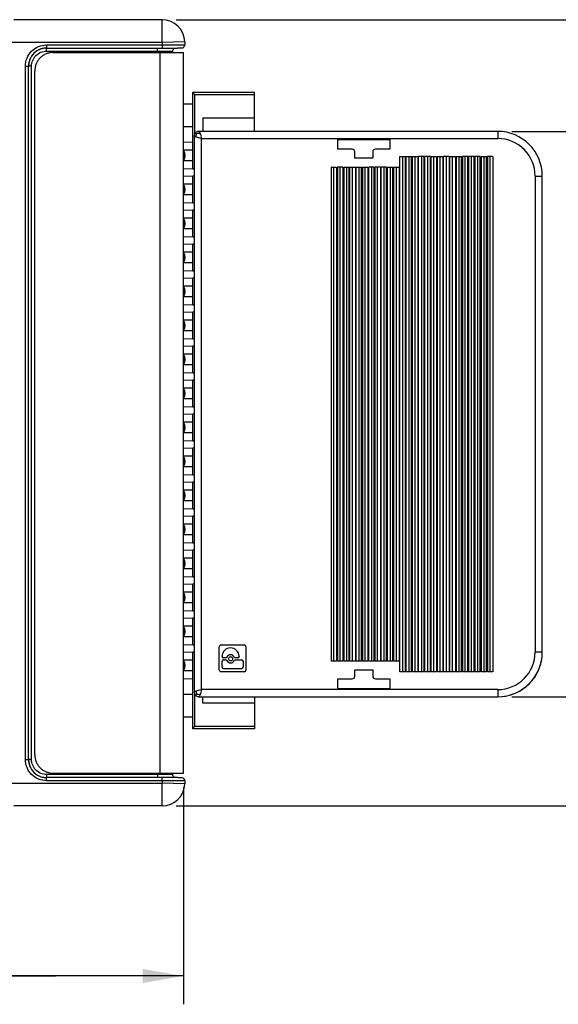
# Model space of a CAD drawing. Header units: inches. Extents: x 0 to 22, y 0 to 17.
# Tile 19 of 28: x 10.2 to 12.5, y 9 to 13.4. Entities that reach past the tile are written whole.
import ezdxf

# ---------------------------------------------------------------- set-up
doc = ezdxf.new("R2010")
doc.units = ezdxf.units.IN
doc.header["$LTSCALE"] = 1.21
doc.header["$MEASUREMENT"] = 0
doc.layers.get('0').update_dxf_attribs({"linetype": 'CONTINUOUS'})
doc.layers.add('02___PRT_ALL_AXES', color=7, linetype='CONTINUOUS')
doc.layers.add('DIMENSIONS', color=7, linetype='CONTINUOUS')
doc.styles.get("Standard").update_dxf_attribs({"font": 'txt', "width": 0.8})
doc.dimstyles.new('DIMSTYLE_1', dxfattribs={"dimtxt": 0.125, "dimasz": 0.18, "dimexe": 0.125, "dimexo": 0.0625, "dimgap": 0.0625, "dimtad": 0, "dimtih": 1, "dimtoh": 1, "dimdec": 1, "dimzin": 4, "dimdsep": 46, "dimtxsty": 'STANDARD', "dimblk": '_FILLED', "dimblk1": '_FILLED', "dimblk2": '_FILLED', "dimcen": 0.09, "dimadec": 0, "dimazin": 0, "dimtp": 0.001, "dimtm": 0.001, "dimtfac": 1, "dimtdec": 1, "dimtofl": 0, "dimtmove": 0, "dimatfit": 3, "dimldrblk": '_FILLED', "dimfxl": 1, "dimtolj": 1, "dimtzin": 4, "dimarcsym": 0})

# ---------------------------------------------------------------- blocks, each defined once
blk = doc.blocks.new('_FILLED')
at = {"color": 0, "linetype": 'BYBLOCK'}
blk.add_solid([(0, 0), (-1, 0.174), (-1, -0.174)], dxfattribs=at)
blk = doc.blocks.new('*D0')
at = {"layer": 'DIMENSIONS', "color": 2, "linetype": 'CONTINUOUS'}
for p, q in [((10.8815, 9.9727), (10.8815, 9.0152)), ((9.7537, 9.9018), (9.7537, 9.0152)), ((10.3176, 9.1402), (9.3373, 9.1402)), ((9.7537, 9.1402), (10.3176, 9.1402)), ((10.8815, 9.1402), (10.3176, 9.1402))]:
    blk.add_line(p, q, dxfattribs=at)
at = {"layer": 'DIMENSIONS', "color": 2, "linetype": 'CONTINUOUS', "xscale": 0.18, "yscale": 0.18, "zscale": 0.18, "rotation": 180}
blk.add_blockref('_FILLED', (9.7537, 9.1402), dxfattribs=at)
at = {"layer": 'DIMENSIONS', "color": 2, "linetype": 'CONTINUOUS', "xscale": 0.18, "yscale": 0.18, "zscale": 0.18}
blk.add_blockref('_FILLED', (10.8815, 9.1402), dxfattribs=at)
at = {"layer": 'DIMENSIONS', "color": 2, "linetype": 'CONTINUOUS', "insert": (9.2748, 9.2027), "char_height": 0.125, "width": 1.125, "attachment_point": 3, "line_spacing_factor": 0.9}
blk.add_mtext('1.13{\\Ftxt.shx;\\W1.000000;\\H0.125000; }[28.6]', dxfattribs=at)
blk = doc.blocks.new('*D1')
at = {"layer": 'DIMENSIONS', "color": 2, "linetype": 'CONTINUOUS'}
for p, q in [((12.33, 12.8664), (13.5467, 12.8664)), ((13.4217, 12.8664), (13.4217, 11.7443)), ((13.4217, 10.3723), (13.4217, 11.4943)), ((12.33, 10.3723), (13.5467, 10.3723))]:
    blk.add_line(p, q, dxfattribs=at)
at = {"layer": 'DIMENSIONS', "color": 2, "linetype": 'CONTINUOUS', "xscale": 0.18, "yscale": 0.18, "zscale": 0.18}
for p, rotation in [((13.4217, 12.8664), 90), ((13.4217, 10.3723), 270)]:
    blk.add_blockref('_FILLED', p, dxfattribs=dict(at, rotation=rotation))
at = {"layer": 'DIMENSIONS', "color": 2, "linetype": 'CONTINUOUS', "insert": (13.4217, 11.6818), "char_height": 0.125, "width": 1.125, "attachment_point": 2, "line_spacing_factor": 0.9}
blk.add_mtext('2.49{\\Ftxt.shx;\\W1.000000;\\H0.125000; }[63.4]', dxfattribs=at)
blk = doc.blocks.new('*D2')
at = {"layer": 'DIMENSIONS', "color": 2, "linetype": 'CONTINUOUS'}
for p, q in [((10.8498, 13.3592), (14.5744, 13.3592)), ((14.4494, 13.3592), (14.4494, 12.26)), ((14.4494, 9.8902), (14.4494, 12.01)), ((10.8498, 9.8902), (14.5744, 9.8902))]:
    blk.add_line(p, q, dxfattribs=at)
at = {"layer": 'DIMENSIONS', "color": 2, "linetype": 'CONTINUOUS', "xscale": 0.18, "yscale": 0.18, "zscale": 0.18}
for p, rotation in [((14.4494, 13.3592), 90), ((14.4494, 9.8902), 270)]:
    blk.add_blockref('_FILLED', p, dxfattribs=dict(at, rotation=rotation))
at = {"layer": 'DIMENSIONS', "color": 2, "linetype": 'CONTINUOUS', "insert": (14.4494, 12.1975), "char_height": 0.125, "width": 1.125, "attachment_point": 2, "line_spacing_factor": 0.9}
blk.add_mtext('3.47{\\Ftxt.shx;\\W1.000000;\\H0.125000; }[88.1]', dxfattribs=at)

msp = doc.modelspace()

# ---------------------------------------------------------------- linework, layer by layer
at = {"color": 7, "linetype": 'CONTINUOUS'}
for p, q in [((10.7873, 13.3592), (10.1335, 13.3592)), ((10.7873, 13.2592), (10.7873, 13.3592)), ((10.7873, 13.2592), (10.1142, 13.2592)), ((10.8873, 13.2609), (10.7873, 13.2592)), ((10.7873, 13.2592), (10.7875, 13.2478)), ((10.8873, 13.2609), (10.8875, 13.2488)), ((10.2779, 13.2203), (10.7673, 13.2204)), ((10.2782, 13.2478), (10.2782, 13.234)), ((10.2782, 13.2478), (10.7875, 13.2478)), ((10.2782, 13.234), (10.7875, 13.234)), ((10.7673, 13.2142), (10.7673, 13.2204)), ((10.7875, 13.2478), (10.7875, 13.234)), ((10.7875, 13.234), (10.7943, 13.234)), ((10.8348, 13.2142), (10.8348, 13.2212)), ((10.842, 13.2341), (10.8498, 13.2342)), ((10.1844, 10.0954), (10.1844, 13.154)), ((10.1844, 13.154), (10.1982, 13.154)), ((10.1982, 10.0954), (10.1982, 13.154)), ((10.2116, 13.154), (10.1983, 13.154)), ((10.2116, 10.0953), (10.2116, 13.154)), ((10.923, 12.7016), (10.923, 13.0394)), ((10.923, 13.0394), (11.1947, 13.0394)), ((11.1947, 12.8664), (11.1947, 13.0394)), ((10.9309, 13.0276), (10.9309, 12.8549)), ((11.1947, 13.0276), (10.9309, 13.0276)), ((10.923, 12.9862), (10.8815, 12.9862)), ((10.9664, 12.9255), (10.9664, 12.8664)), ((10.9664, 12.9255), (11.1947, 12.9255)), ((10.8815, 12.8878), (10.923, 12.8878)), ((10.9347, 12.8606), (10.9325, 12.858)), ((10.9373, 12.8628), (10.9347, 12.8606)), ((10.9395, 12.8558), (10.9347, 12.8606)), ((10.9486, 12.8664), (10.9435, 12.8657)), ((12.2675, 12.8664), (10.9486, 12.8664)), ((12.2675, 12.8664), (12.2675, 12.8349)), ((10.923, 12.8181), (10.8815, 12.8175)), ((10.9296, 12.8518), (10.9289, 12.8467)), ((10.9289, 12.8467), (10.9289, 10.3919)), ((10.9604, 10.4038), (10.9604, 12.8349)), ((10.9604, 12.8349), (12.2675, 12.8349)), ((11.5628, 12.7876), (11.5628, 12.8309)), ((11.5628, 12.8309), (11.7912, 12.8309)), ((11.7912, 12.8309), (11.7912, 12.7876)), ((10.923, 12.7835), (10.8815, 12.7835)), ((11.6258, 12.7876), (11.5628, 12.7876)), ((11.6376, 12.7482), (11.6376, 12.7758)), ((11.7164, 12.7758), (11.7164, 12.7482)), ((11.7912, 12.7876), (11.7282, 12.7876)), ((10.923, 12.7362), (10.8815, 12.7362)), ((11.7164, 12.7482), (11.6376, 12.7482)), ((11.8363, 12.7561), (11.8602, 12.7561)), ((11.8363, 10.4825), (11.8363, 12.7561)), ((11.8482, 12.7561), (11.8482, 10.4825)), ((11.8602, 10.4825), (11.8602, 12.7561)), ((11.8638, 12.7561), (11.8878, 12.7561)), ((11.8638, 10.4825), (11.8638, 12.7561)), ((11.8758, 12.7561), (11.8758, 10.4825)), ((11.8878, 10.4825), (11.8878, 12.7561)), ((11.8914, 12.7561), (11.9153, 12.7561)), ((11.8914, 10.4825), (11.8914, 12.7561)), ((11.9034, 10.4825), (11.9034, 12.7561)), ((11.9153, 12.7561), (11.9153, 10.4825)), ((11.9429, 12.7561), (11.9189, 12.7561)), ((11.9189, 10.4825), (11.9189, 12.7561)), ((11.9309, 12.7561), (11.9309, 10.4825)), ((11.9429, 10.4825), (11.9429, 12.7561)), ((11.9705, 12.7561), (11.9465, 12.7561)), ((11.9465, 10.4825), (11.9465, 12.7561)), ((11.9585, 12.7561), (11.9585, 10.4825)), ((11.9705, 10.4825), (11.9705, 12.7561)), ((11.9741, 12.7561), (11.998, 12.7561)), ((11.9741, 10.4825), (11.9741, 12.7561)), ((11.986, 10.4825), (11.986, 12.7561)), ((11.998, 12.7561), (11.998, 10.4825)), ((12.0016, 12.7561), (12.0256, 12.7561)), ((12.0016, 10.4825), (12.0016, 12.7561)), ((12.0136, 10.4825), (12.0136, 12.7561)), ((12.0256, 12.7561), (12.0256, 10.4825)), ((12.0531, 12.7561), (12.0292, 12.7561)), ((12.0292, 10.4825), (12.0292, 12.7561)), ((12.0412, 10.4825), (12.0412, 12.7561)), ((12.0531, 12.7561), (12.0531, 10.4825)), ((12.0567, 12.7561), (12.0807, 12.7561)), ((12.0567, 10.4825), (12.0567, 12.7561)), ((12.0687, 10.4825), (12.0687, 12.7561)), ((12.0807, 12.7561), (12.0807, 10.4825)), ((12.0843, 12.7561), (12.1082, 12.7561)), ((12.0843, 12.7561), (12.0843, 10.4825)), ((12.0963, 12.7561), (12.0963, 10.4825)), ((12.1082, 10.4825), (12.1082, 12.7561)), ((12.1358, 12.7561), (12.1119, 12.7561)), ((12.1119, 12.7561), (12.1119, 10.4825)), ((12.1238, 10.4825), (12.1238, 12.7561)), ((12.1358, 10.4825), (12.1358, 12.7561)), ((12.1634, 12.7561), (12.1394, 12.7561)), ((12.1394, 12.7561), (12.1394, 10.4825)), ((12.1514, 10.4825), (12.1514, 12.7561)), ((12.1634, 10.4825), (12.1634, 12.7561)), ((12.1909, 12.7561), (12.167, 12.7561)), ((12.167, 12.7561), (12.167, 10.4825)), ((12.1789, 12.7561), (12.1789, 10.4825)), ((12.1909, 10.4825), (12.1909, 12.7561)), ((12.1945, 12.7561), (12.2185, 12.7561)), ((12.1945, 12.7561), (12.1945, 10.4825)), ((12.2065, 12.7561), (12.2065, 10.4825)), ((12.2185, 10.4825), (12.2185, 12.7561)), ((12.246, 12.7561), (12.2221, 12.7561)), ((12.2221, 12.7561), (12.2221, 10.4825)), ((12.2341, 10.4825), (12.2341, 12.7561)), ((12.246, 12.7561), (12.246, 10.4825)), ((10.8815, 12.7023), (10.923, 12.7016)), ((10.923, 12.7016), (10.9289, 12.7016)), ((11.5331, 12.7089), (11.5571, 12.7089)), ((11.5331, 12.7089), (11.5331, 10.5297)), ((11.5451, 10.5297), (11.5451, 12.7089)), ((11.5571, 12.7089), (11.5571, 10.5297)), ((11.5846, 12.7089), (11.5607, 12.7089)), ((11.5607, 12.7089), (11.5607, 10.5297)), ((11.5727, 10.5297), (11.5727, 12.7089)), ((11.5846, 12.7089), (11.5846, 10.5297)), ((11.5882, 12.7089), (11.6122, 12.7089)), ((11.5882, 12.7089), (11.5882, 10.5297)), ((11.6002, 12.7089), (11.6002, 10.5297)), ((11.6122, 10.5297), (11.6122, 12.7089)), ((11.6158, 12.7089), (11.6397, 12.7089)), ((11.6158, 10.5297), (11.6158, 12.7089)), ((11.6278, 10.5297), (11.6278, 12.7089)), ((11.6397, 12.7089), (11.6397, 10.5297)), ((11.6434, 12.7089), (11.6673, 12.7089)), ((11.6434, 10.5297), (11.6434, 12.7089)), ((11.6553, 12.7089), (11.6553, 10.5297)), ((11.6673, 10.5297), (11.6673, 12.7089)), ((11.6709, 12.7089), (11.6949, 12.7089)), ((11.6709, 12.7089), (11.6709, 10.5297)), ((11.6829, 10.5297), (11.6829, 12.7089)), ((11.6949, 12.7089), (11.6949, 10.5297)), ((11.7224, 12.7089), (11.6985, 12.7089)), ((11.6985, 10.5297), (11.6985, 12.7089)), ((11.7104, 12.7089), (11.7104, 10.5297)), ((11.7224, 10.5297), (11.7224, 12.7089)), ((11.75, 12.7089), (11.726, 12.7089)), ((11.726, 12.7089), (11.726, 10.5297)), ((11.738, 10.5297), (11.738, 12.7089)), ((11.75, 12.7089), (11.75, 10.5297)), ((11.7775, 12.7089), (11.7536, 12.7089)), ((11.7536, 10.5297), (11.7536, 12.7089)), ((11.7656, 12.7089), (11.7656, 10.5297)), ((11.7775, 10.5297), (11.7775, 12.7089)), ((11.7811, 12.7089), (11.8051, 12.7089)), ((11.7811, 10.5297), (11.7811, 12.7089)), ((11.7931, 12.7089), (11.7931, 10.5297)), ((11.8051, 10.5297), (11.8051, 12.7089)), ((11.8087, 12.7089), (11.8327, 12.7089)), ((11.8087, 12.7089), (11.8087, 10.5297)), ((11.8207, 10.5297), (11.8207, 12.7089)), ((11.8327, 12.7089), (11.8327, 10.5297)), ((10.923, 12.6681), (10.8815, 12.6674)), ((10.923, 12.5516), (10.923, 12.6681)), ((10.9289, 12.6681), (10.923, 12.6681)), ((12.4329, 12.6695), (12.4644, 12.6695)), ((12.4329, 12.6695), (12.4329, 10.5691)), ((12.4644, 10.5691), (12.4644, 12.6695)), ((10.923, 12.6335), (10.8815, 12.6335)), ((10.923, 12.5862), (10.8815, 12.5862)), ((10.8815, 12.5523), (10.923, 12.5516)), ((10.923, 12.5181), (10.8815, 12.5174)), ((10.923, 12.5516), (10.9289, 12.5516)), ((10.923, 12.4016), (10.923, 12.5181)), ((10.9289, 12.5181), (10.923, 12.5181)), ((10.923, 12.4835), (10.8815, 12.4835)), ((10.923, 12.4362), (10.8815, 12.4362)), ((10.8815, 12.4023), (10.923, 12.4016)), ((10.923, 12.4016), (10.9289, 12.4016)), ((10.923, 12.3681), (10.8815, 12.3674)), ((10.923, 12.2516), (10.923, 12.3681)), ((10.9289, 12.3681), (10.923, 12.3681)), ((10.923, 12.3335), (10.8815, 12.3335)), ((10.923, 12.2862), (10.8815, 12.2862)), ((10.8815, 12.2523), (10.923, 12.2516)), ((10.923, 12.2516), (10.9289, 12.2516)), ((10.923, 12.2181), (10.8815, 12.2174)), ((10.9289, 12.2181), (10.923, 12.2181)), ((10.923, 12.1016), (10.923, 12.2181)), ((10.923, 12.1835), (10.8815, 12.1835)), ((10.923, 12.1362), (10.8815, 12.1362)), ((10.8815, 12.1023), (10.923, 12.1016)), ((10.923, 12.1016), (10.9289, 12.1016)), ((10.923, 12.0681), (10.8815, 12.0674)), ((10.923, 12.0335), (10.8815, 12.0335)), ((10.9289, 12.0681), (10.923, 12.0681)), ((10.923, 11.9516), (10.923, 12.0681)), ((10.923, 11.9862), (10.8815, 11.9862)), ((10.8815, 11.9523), (10.923, 11.9516)), ((10.923, 11.9516), (10.9289, 11.9516)), ((10.923, 11.9181), (10.8815, 11.9174)), ((10.9289, 11.9181), (10.923, 11.9181)), ((10.923, 11.8016), (10.923, 11.9181)), ((10.923, 11.8835), (10.8815, 11.8835)), ((10.923, 11.8362), (10.8815, 11.8362)), ((10.8815, 11.8023), (10.923, 11.8016)), ((10.923, 11.8016), (10.9289, 11.8016)), ((10.923, 11.7681), (10.8815, 11.7674)), ((10.923, 11.7335), (10.8815, 11.7335)), ((10.9289, 11.7681), (10.923, 11.7681)), ((10.923, 11.6516), (10.923, 11.7681)), ((10.923, 11.6862), (10.8815, 11.6862)), ((10.8815, 11.6523), (10.923, 11.6516)), ((10.923, 11.6516), (10.9289, 11.6516)), ((10.923, 11.6181), (10.8815, 11.6174)), ((10.9289, 11.6181), (10.923, 11.6181)), ((10.923, 11.5016), (10.923, 11.6181)), ((10.923, 11.5835), (10.8815, 11.5835)), ((10.923, 11.5362), (10.8815, 11.5362)), ((10.8815, 11.5023), (10.923, 11.5016)), ((10.923, 11.5016), (10.9289, 11.5016)), ((10.923, 11.4681), (10.8815, 11.4674)), ((10.923, 11.4335), (10.8815, 11.4335)), ((10.9289, 11.4681), (10.923, 11.4681)), ((10.923, 11.3516), (10.923, 11.4681)), ((10.923, 11.3862), (10.8815, 11.3862)), ((10.8815, 11.3523), (10.923, 11.3516)), ((10.923, 11.3516), (10.9289, 11.3516)), ((10.923, 11.3181), (10.8815, 11.3174)), ((10.9289, 11.3181), (10.923, 11.3181)), ((10.923, 11.2016), (10.923, 11.3181)), ((10.923, 11.2835), (10.8815, 11.2835)), ((10.923, 11.2362), (10.8815, 11.2362)), ((10.8815, 11.2023), (10.923, 11.2016)), ((10.923, 11.1681), (10.8815, 11.1674)), ((10.923, 11.2016), (10.9289, 11.2016)), ((10.9289, 11.1681), (10.923, 11.1681)), ((10.923, 11.0516), (10.923, 11.1681)), ((10.923, 11.1335), (10.8815, 11.1335)), ((10.923, 11.0862), (10.8815, 11.0862)), ((10.8815, 11.0523), (10.923, 11.0516)), ((10.923, 11.0516), (10.9289, 11.0516)), ((10.923, 11.0181), (10.8815, 11.0174)), ((10.9289, 11.0181), (10.923, 11.0181)), ((10.923, 10.9016), (10.923, 11.0181)), ((10.923, 10.9835), (10.8815, 10.9835)), ((10.923, 10.9362), (10.8815, 10.9362)), ((10.8815, 10.9023), (10.923, 10.9016)), ((10.923, 10.8681), (10.8815, 10.8674)), ((10.923, 10.9016), (10.9289, 10.9016)), ((10.9289, 10.8681), (10.923, 10.8681)), ((10.923, 10.7516), (10.923, 10.8681)), ((10.923, 10.8335), (10.8815, 10.8335)), ((10.923, 10.7862), (10.8815, 10.7862)), ((10.8815, 10.7523), (10.923, 10.7516)), ((10.923, 10.7516), (10.9289, 10.7516)), ((10.923, 10.7181), (10.8815, 10.7174)), ((10.9289, 10.7181), (10.923, 10.7181)), ((10.923, 10.6016), (10.923, 10.7181)), ((10.923, 10.6835), (10.8815, 10.6835)), ((10.923, 10.6362), (10.8815, 10.6362)), ((10.8815, 10.6023), (10.923, 10.6016)), ((10.923, 10.6016), (10.9289, 10.6016)), ((11.0475, 10.6006), (11.149, 10.6006)), ((10.923, 10.5681), (10.8815, 10.5674)), ((10.9289, 10.5681), (10.923, 10.5681)), ((10.923, 10.2303), (10.923, 10.5681)), ((11.0392, 10.4908), (11.0392, 10.5923)), ((11.1573, 10.5923), (11.1573, 10.4908)), ((12.4644, 10.5691), (12.4329, 10.5691)), ((10.923, 10.5335), (10.8815, 10.5335)), ((11.052, 10.5499), (11.052, 10.5504)), ((11.052, 10.5022), (11.052, 10.5288)), ((11.0677, 10.5437), (11.0582, 10.5437)), ((11.0582, 10.535), (11.0677, 10.535)), ((11.1207, 10.5437), (11.1112, 10.5437)), ((11.1112, 10.535), (11.1383, 10.535)), ((11.1269, 10.5504), (11.1269, 10.5499)), ((11.1445, 10.5288), (11.1445, 10.5022)), ((11.5571, 10.5297), (11.5331, 10.5297)), ((11.5846, 10.5297), (11.5607, 10.5297)), ((11.6122, 10.5297), (11.5882, 10.5297)), ((11.6397, 10.5297), (11.6158, 10.5297)), ((11.6673, 10.5297), (11.6434, 10.5297)), ((11.6949, 10.5297), (11.6709, 10.5297)), ((11.7224, 10.5297), (11.6985, 10.5297)), ((11.75, 10.5297), (11.726, 10.5297)), ((11.7775, 10.5297), (11.7536, 10.5297)), ((11.8051, 10.5297), (11.7811, 10.5297)), ((11.8327, 10.5297), (11.8087, 10.5297)), ((10.923, 10.4862), (10.8815, 10.4862)), ((11.149, 10.4825), (11.0475, 10.4825)), ((11.0582, 10.496), (11.1383, 10.496)), ((11.6376, 10.4904), (11.7164, 10.4904)), ((11.6376, 10.4628), (11.6376, 10.4904)), ((11.7164, 10.4904), (11.7164, 10.4628)), ((11.8602, 10.4825), (11.8363, 10.4825)), ((11.8878, 10.4825), (11.8638, 10.4825)), ((11.9153, 10.4825), (11.8914, 10.4825)), ((11.9429, 10.4825), (11.9189, 10.4825)), ((11.9705, 10.4825), (11.9465, 10.4825)), ((11.998, 10.4825), (11.9741, 10.4825)), ((12.0256, 10.4825), (12.0016, 10.4825)), ((12.0531, 10.4825), (12.0292, 10.4825)), ((12.0807, 10.4825), (12.0567, 10.4825)), ((12.1082, 10.4825), (12.0843, 10.4825)), ((12.1358, 10.4825), (12.1119, 10.4825)), ((12.1634, 10.4825), (12.1394, 10.4825)), ((12.1909, 10.4825), (12.167, 10.4825)), ((12.2185, 10.4825), (12.1945, 10.4825)), ((12.246, 10.4825), (12.2221, 10.4825)), ((10.8815, 10.4523), (10.923, 10.4516)), ((11.5628, 10.451), (11.6258, 10.451)), ((11.5628, 10.4077), (11.5628, 10.451)), ((11.7282, 10.451), (11.7912, 10.451)), ((11.7912, 10.451), (11.7912, 10.4077)), ((10.9289, 10.3919), (10.9296, 10.3868)), ((10.9309, 10.3837), (10.9309, 10.2421)), ((10.9395, 10.3828), (10.9347, 10.378)), ((12.2675, 10.4038), (10.9604, 10.4038)), ((11.7912, 10.4077), (11.5628, 10.4077)), ((12.2675, 10.4038), (12.2675, 10.3723)), ((10.923, 10.3819), (10.8815, 10.3819)), ((10.9325, 10.3806), (10.9347, 10.378)), ((10.9347, 10.378), (10.9374, 10.3758)), ((10.9435, 10.373), (10.9486, 10.3723)), ((10.9486, 10.3723), (12.2675, 10.3723)), ((10.9664, 10.3442), (10.9664, 10.3723)), ((11.1947, 10.3442), (10.9664, 10.3442)), ((11.1947, 10.3723), (11.1947, 10.2303)), ((10.8815, 10.2835), (10.923, 10.2835)), ((11.1947, 10.2303), (10.923, 10.2303)), ((10.9309, 10.2421), (11.1947, 10.2421)), ((10.1844, 10.0954), (10.1982, 10.0954)), ((10.1982, 10.0954), (10.1983, 10.0953)), ((10.2116, 10.0953), (10.1983, 10.0953)), ((10.7673, 10.0289), (10.7673, 10.0352)), ((10.8348, 10.0282), (10.8348, 10.0352)), ((10.7673, 10.0289), (10.2779, 10.029)), ((10.2782, 10.0016), (10.2782, 10.0153)), ((10.7875, 10.0016), (10.2782, 10.0016)), ((10.7875, 10.0016), (10.7873, 9.9902)), ((10.7875, 10.0016), (10.7875, 10.0153)), ((10.8875, 10.0006), (10.8873, 9.9884)), ((10.1142, 9.9902), (10.7873, 9.9902)), ((10.8873, 9.9884), (10.7873, 9.9902)), ((10.7873, 9.8902), (10.7873, 9.9902)), ((10.7873, 9.8902), (10.1335, 9.8902))]:
    msp.add_line(p, q, dxfattribs=at)
at = {"color": 3, "linetype": 'CONTINUOUS'}
for p, q in [((10.3059, 13.2142), (10.8815, 13.2142)), ((10.7781, 10.0352), (10.7781, 13.2142)), ((10.8815, 10.0352), (10.8815, 13.2142)), ((10.2259, 10.1152), (10.2259, 13.1342)), ((10.3059, 10.0352), (10.8815, 10.0352))]:
    msp.add_line(p, q, dxfattribs=at)
at = {"color": 7, "linetype": 'CONTINUOUS'}
for points in [[(10.7943, 13.234), (10.8005, 13.234), (10.8064, 13.234), (10.8122, 13.234), (10.8177, 13.234), (10.8231, 13.234), (10.8282, 13.2341), (10.8331, 13.2341), (10.8376, 13.2341), (10.842, 13.2341)], [(10.8348, 13.2212), (10.8349, 13.2226), (10.8357, 13.2261), (10.8373, 13.229), (10.8394, 13.2314), (10.8418, 13.2331), (10.8441, 13.2342)], [(10.8498, 13.2342), (10.8532, 13.2342), (10.8564, 13.2343), (10.8593, 13.2343), (10.862, 13.2344), (10.8643, 13.2344), (10.8664, 13.2344), (10.8682, 13.2345), (10.8698, 13.2345), (10.8711, 13.2345), (10.8722, 13.2346), (10.8732, 13.2346), (10.874, 13.2347), (10.8749, 13.2347), (10.8762, 13.2349), (10.8784, 13.2356), (10.8811, 13.2369), (10.8838, 13.2392), (10.886, 13.2423), (10.8873, 13.2461), (10.8875, 13.2488)], [(10.8453, 10.0152), (10.8414, 10.0152), (10.8373, 10.0152), (10.8329, 10.0152), (10.8282, 10.0153), (10.8232, 10.0153), (10.8179, 10.0153), (10.8125, 10.0153), (10.8068, 10.0153), (10.8009, 10.0153), (10.7948, 10.0153), (10.7886, 10.0153), (10.2782, 10.0153)], [(10.8442, 10.0152), (10.8435, 10.0154), (10.8409, 10.0168), (10.8384, 10.019), (10.8363, 10.022), (10.8351, 10.0257), (10.8348, 10.0282)], [(10.8875, 10.0006), (10.8871, 10.0042), (10.8853, 10.0082), (10.8826, 10.0113), (10.8796, 10.0133), (10.8769, 10.0142), (10.8754, 10.0145), (10.8745, 10.0146), (10.8738, 10.0147), (10.8732, 10.0147), (10.8724, 10.0147), (10.8715, 10.0148), (10.8704, 10.0148), (10.8692, 10.0148), (10.8678, 10.0149), (10.8663, 10.0149), (10.8645, 10.0149), (10.8625, 10.015), (10.8603, 10.015), (10.8578, 10.015), (10.8551, 10.0151), (10.8521, 10.0151), (10.8488, 10.0151), (10.8453, 10.0152)]]:
    msp.add_lwpolyline(points, dxfattribs=at)
msp.add_circle((11.0894, 10.5394), 0.00899, dxfattribs=at)
for centre, radius, start, end in [((10.7873, 13.2592), 0.1, 1, 90), ((10.2782, 13.154), 0.08, 126.2965, 179.9954), ((10.2783, 13.154), 0.08, 122.7638, 179.9926), ((10.2782, 13.1539), 0.0801, 122.651, 126.2978), ((10.2782, 13.154), 0.08, 121.7859, 122.6505), ((10.2783, 13.1541), 0.0799, 122.2879, 122.7738), ((10.2783, 13.1541), 0.0799, 121.9085, 122.2879), ((10.2782, 13.1539), 0.0801, 115.8722, 121.7835), ((10.2784, 13.1539), 0.0802, 116.5647, 121.9059), ((10.2782, 13.154), 0.08, 113.6399, 115.8724), ((10.2782, 13.1539), 0.08, 111.1637, 113.639), ((10.2782, 13.1539), 0.0801, 105.6631, 111.163), ((10.2782, 13.1539), 0.0801, 102.3338, 105.6603), ((10.2782, 13.1539), 0.08, 98.6789, 102.3331), ((10.2782, 13.1539), 0.0801, 95.2026, 98.6782), ((10.2782, 13.154), 0.08, 93.3396, 95.2017), ((10.2782, 13.1539), 0.0801, 90.0022, 93.3398), ((10.9486, 12.8467), 0.0197, 105.1412, 125.1382), ((12.2675, 12.6695), 0.1969, 0, 90), ((10.9486, 12.8467), 0.0197, 145.0409, 164.7612), ((12.2675, 12.6695), 0.1654, 0, 90), ((10.8561, 12.7599), 0.0335, 320.2304, 39.7663), ((10.8561, 12.7599), 0.0295, 330.5494, 29.4506), ((11.6258, 12.7758), 0.0118, 0, 90), ((11.7282, 12.7758), 0.0118, 90, 180), ((10.8561, 12.7599), 0.0276, 338.4208, 21.5789), ((10.8561, 12.6099), 0.0276, 338.4208, 21.5789), ((10.8561, 12.6099), 0.0335, 320.2304, 39.7663), ((10.8561, 12.6099), 0.0295, 330.5494, 29.4506), ((10.8561, 12.4599), 0.0276, 338.4208, 21.5789), ((10.8561, 12.4599), 0.0335, 320.2304, 39.7663), ((10.8561, 12.4599), 0.0295, 330.5494, 29.4506), ((10.8561, 12.3099), 0.0276, 338.4208, 21.5789), ((10.8561, 12.3099), 0.0335, 320.2304, 39.7663), ((10.8561, 12.3099), 0.0295, 330.5494, 29.4506), ((10.8561, 12.1599), 0.0276, 338.4208, 21.5789), ((10.8561, 12.1599), 0.0335, 320.2304, 39.7663), ((10.8561, 12.1599), 0.0295, 330.5494, 29.4506), ((10.8561, 12.0099), 0.0276, 338.4208, 21.5789), ((10.8561, 12.0099), 0.0335, 320.2304, 39.7663), ((10.8561, 12.0099), 0.0295, 330.5494, 29.4506), ((10.8561, 11.8599), 0.0276, 338.4208, 21.5789), ((10.8561, 11.8599), 0.0335, 320.2304, 39.7663), ((10.8561, 11.8599), 0.0295, 330.5494, 29.4506), ((10.8561, 11.7099), 0.0335, 320.2304, 39.7663), ((10.8561, 11.7099), 0.0276, 338.4208, 21.5789), ((10.8561, 11.7099), 0.0295, 330.5494, 29.4506), ((10.8561, 11.5599), 0.0276, 338.4208, 21.5789), ((10.8561, 11.5599), 0.0335, 320.2304, 39.7663), ((10.8561, 11.5599), 0.0295, 330.5494, 29.4506), ((10.8561, 11.4099), 0.0335, 320.2304, 39.7663), ((10.8561, 11.4099), 0.0276, 338.4208, 21.5789), ((10.8561, 11.4099), 0.0295, 330.5494, 29.4506), ((10.8561, 11.2599), 0.0276, 338.4208, 21.5789), ((10.8561, 11.2599), 0.0335, 320.2304, 39.7663), ((10.8561, 11.2599), 0.0295, 330.5494, 29.4506), ((10.8561, 11.1099), 0.0335, 320.2304, 39.7663), ((10.8561, 11.1099), 0.0295, 330.5494, 29.4506), ((10.8561, 11.1099), 0.0276, 338.4208, 21.5789), ((10.8561, 10.9599), 0.0276, 338.4208, 21.5789), ((10.8561, 10.9599), 0.0335, 320.2304, 39.7663), ((10.8561, 10.9599), 0.0295, 330.5494, 29.4506), ((10.8561, 10.8099), 0.0276, 338.4208, 21.5789), ((10.8561, 10.8099), 0.0335, 320.2304, 39.7663), ((10.8561, 10.8099), 0.0295, 330.5494, 29.4506), ((10.8561, 10.6599), 0.0276, 338.4208, 21.5789), ((10.8561, 10.6599), 0.0335, 320.2304, 39.7663), ((10.8561, 10.6599), 0.0295, 330.5494, 29.4506), ((11.0475, 10.5923), 0.0083, 90, 180), ((11.149, 10.5923), 0.0083, 0, 90), ((11.0894, 10.5504), 0.0374, 0, 180), ((11.0894, 10.5394), 0.018, 25.8849, 154.1151), ((12.2675, 10.5691), 0.1969, 270, 360), ((12.2675, 10.5691), 0.1654, 270, 360), ((10.8561, 10.5099), 0.0276, 338.4208, 21.5789), ((10.8561, 10.5099), 0.0335, 320.2304, 39.7663), ((10.8561, 10.5099), 0.0295, 330.5494, 29.4506), ((11.0582, 10.5499), 0.00622, 180, 270), ((11.0582, 10.5288), 0.00622, 90, 180), ((11.0677, 10.5499), 0.00622, 270, 334.1151), ((11.0677, 10.5288), 0.00622, 25.8849, 90), ((11.0894, 10.5394), 0.018, 205.8849, 334.1151), ((11.1112, 10.5499), 0.00622, 205.8849, 270), ((11.1112, 10.5288), 0.00622, 90, 154.1151), ((11.1207, 10.5499), 0.00622, 270, 360), ((11.1383, 10.5288), 0.00622, 0, 90), ((11.0475, 10.4908), 0.0083, 180, 270), ((11.0582, 10.5022), 0.00622, 180, 270), ((11.1383, 10.5022), 0.00622, 270, 360), ((11.149, 10.4908), 0.0083, 270, 360), ((11.6258, 10.4628), 0.0118, 270, 360), ((11.7282, 10.4628), 0.0118, 180, 270), ((10.9486, 10.3919), 0.0197, 195.1412, 215.1382), ((10.9486, 10.3919), 0.0197, 235.0409, 254.7612), ((10.2782, 10.0954), 0.08, 180.0047, 233.7035), ((10.2783, 10.0953), 0.08, 180.0076, 237.5647), ((10.2782, 10.0954), 0.0801, 233.7025, 237.679), ((10.2783, 10.0953), 0.08, 237.5536, 238.8889), ((10.2782, 10.0954), 0.0801, 237.6789, 240.031), ((10.2783, 10.0953), 0.08, 238.8892, 239.9079), ((10.2784, 10.0954), 0.0801, 239.9088, 243.4369), ((10.2782, 10.0954), 0.08, 240.0323, 243.4374), ((10.2782, 10.0954), 0.0801, 243.4374, 247.7525), ((10.2782, 10.0954), 0.08, 247.7541, 249.3967), ((10.2782, 10.0954), 0.0801, 249.3979, 255.2913), ((10.2782, 10.0954), 0.0801, 255.2944, 258.5406), ((10.2782, 10.0954), 0.08, 258.5411, 261.8946), ((10.2782, 10.0954), 0.0801, 261.8953, 265.3235), ((10.2782, 10.0954), 0.08, 265.3242, 266.5897), ((10.2782, 10.0954), 0.0801, 266.5897, 269.9978), ((10.7873, 9.9902), 0.1, 270, 359)]:
    msp.add_arc(centre, radius, start, end, dxfattribs=at)
for points, knots in [([(10.1844, 13.154), (10.1844, 13.1662), (10.1893, 13.1908), (10.2102, 13.222), (10.2413, 13.2429), (10.266, 13.2478), (10.2782, 13.2478)], [0, 0, 0, 0, 0.249963, 0.499991, 0.750025, 1, 1, 1, 1]), ([(10.2116, 13.154), (10.2116, 13.1627), (10.2151, 13.1801), (10.2298, 13.2021), (10.2519, 13.2168), (10.2693, 13.2203), (10.2779, 13.2203)], [0, 0, 0, 0, 0.25001, 0.500073, 0.750095, 1, 1, 1, 1]), ([(10.2779, 13.2203), (10.2779, 13.222), (10.2779, 13.2245), (10.278, 13.2277), (10.278, 13.2298), (10.2781, 13.2315), (10.2781, 13.2328), (10.2783, 13.2335), (10.2783, 13.234), (10.2784, 13.2341)], [0, 0, 0, 0, 0.376457, 0.547215, 0.697481, 0.821802, 0.915775, 0.975692, 1, 1, 1, 1]), ([(10.7673, 13.2204), (10.7673, 13.2221), (10.7673, 13.2252), (10.7674, 13.2289), (10.7675, 13.2313), (10.7675, 13.2326), (10.7676, 13.2335), (10.7677, 13.234), (10.7677, 13.2342)], [0, 0, 0, 0, 0.362897, 0.676768, 0.801458, 0.898965, 0.965811, 1, 1, 1, 1]), ([(10.7673, 13.2204), (10.7717, 13.2204), (10.7804, 13.2205), (10.793, 13.2205), (10.8045, 13.2206), (10.8133, 13.2206), (10.8195, 13.2207), (10.8234, 13.2208), (10.8267, 13.2208), (10.8295, 13.2209), (10.8318, 13.221), (10.8332, 13.221), (10.8341, 13.2211), (10.8345, 13.2211), (10.8347, 13.2211), (10.8348, 13.2211), (10.8348, 13.2212)], [0, 0, 0, 0, 0.196815, 0.385122, 0.557981, 0.709018, 0.774577, 0.832666, 0.882753, 0.924377, 0.957156, 0.980796, 0.989119, 0.995089, 0.9987, 1, 1, 1, 1]), ([(10.7875, 13.2478), (10.794, 13.2478), (10.8067, 13.2478), (10.8253, 13.2479), (10.8399, 13.248), (10.8507, 13.2481), (10.858, 13.2481), (10.8645, 13.2482), (10.8704, 13.2483), (10.8754, 13.2484), (10.8796, 13.2484), (10.8825, 13.2485), (10.8844, 13.2486), (10.8855, 13.2486), (10.8863, 13.2486), (10.8869, 13.2487), (10.8872, 13.2487), (10.8875, 13.2487), (10.8875, 13.2488)], [0, 0, 0, 0, 0.195011, 0.382582, 0.555482, 0.634317, 0.707044, 0.772956, 0.831421, 0.881875, 0.923829, 0.956883, 0.96997, 0.980722, 0.989112, 0.995124, 0.998746, 1, 1, 1, 1]), ([(10.923, 13.0387), (10.923, 13.0384), (10.9233, 13.0377), (10.9239, 13.0366), (10.9248, 13.0353), (10.9263, 13.0333), (10.9283, 13.0308), (10.93, 13.0287), (10.9309, 13.0276)], [0, 0, 0, 0, 0.06563, 0.1602, 0.276463, 0.407607, 0.695953, 1, 1, 1, 1]), ([(10.9486, 12.8664), (10.9499, 12.8664), (10.9517, 12.8641), (10.9532, 12.8608), (10.9541, 12.8585), (10.9545, 12.8571)], [0, 0, 0, 0, 0.337999, 0.628017, 1, 1, 1, 1]), ([(10.9382, 12.8408), (10.9369, 12.8412), (10.9345, 12.8421), (10.9313, 12.8436), (10.9289, 12.8454), (10.9289, 12.8467)], [0, 0, 0, 0, 0.371983, 0.662001, 1, 1, 1, 1]), ([(10.9382, 12.8408), (10.938, 12.8434), (10.9376, 12.8485), (10.9388, 12.8535), (10.9395, 12.8558)], [0, 0, 0, 0, 0.530019, 1, 1, 1, 1]), ([(10.9604, 12.8349), (10.9564, 12.8358), (10.949, 12.8376), (10.9415, 12.8396), (10.9382, 12.8408)], [0, 0, 0, 0, 0.538474, 1, 1, 1, 1]), ([(10.9545, 12.8571), (10.9519, 12.8574), (10.9468, 12.8577), (10.9418, 12.8566), (10.9395, 12.8558)], [0, 0, 0, 0, 0.530019, 1, 1, 1, 1]), ([(10.9545, 12.8571), (10.9557, 12.8538), (10.9577, 12.8464), (10.9595, 12.8389), (10.9604, 12.8349)], [0, 0, 0, 0, 0.461526, 1, 1, 1, 1]), ([(10.9289, 10.3919), (10.9289, 10.3932), (10.9313, 10.395), (10.9345, 10.3965), (10.9369, 10.3974), (10.9382, 10.3979)], [0, 0, 0, 0, 0.337999, 0.628017, 1, 1, 1, 1]), ([(10.9382, 10.3979), (10.938, 10.3952), (10.9376, 10.3901), (10.9388, 10.3851), (10.9395, 10.3828)], [0, 0, 0, 0, 0.530019, 1, 1, 1, 1]), ([(10.9382, 10.3979), (10.9415, 10.399), (10.949, 10.401), (10.9564, 10.4028), (10.9604, 10.4038)], [0, 0, 0, 0, 0.461526, 1, 1, 1, 1]), ([(10.9545, 10.3815), (10.9519, 10.3813), (10.9468, 10.3809), (10.9418, 10.3821), (10.9395, 10.3828)], [0, 0, 0, 0, 0.530019, 1, 1, 1, 1]), ([(10.9604, 10.4038), (10.9595, 10.3997), (10.9577, 10.3923), (10.9557, 10.3848), (10.9545, 10.3815)], [0, 0, 0, 0, 0.538474, 1, 1, 1, 1]), ([(10.9545, 10.3815), (10.9541, 10.3802), (10.9532, 10.3778), (10.9517, 10.3746), (10.9499, 10.3723), (10.9486, 10.3723)], [0, 0, 0, 0, 0.371983, 0.662001, 1, 1, 1, 1]), ([(10.9309, 10.2421), (10.93, 10.2411), (10.9283, 10.239), (10.9263, 10.2364), (10.9248, 10.2344), (10.9239, 10.2331), (10.9233, 10.232), (10.923, 10.2313), (10.923, 10.231)], [0, 0, 0, 0, 0.304047, 0.592393, 0.723537, 0.8398, 0.93437, 1, 1, 1, 1]), ([(10.2782, 10.0016), (10.266, 10.0016), (10.2413, 10.0064), (10.2102, 10.0273), (10.1893, 10.0585), (10.1844, 10.0832), (10.1844, 10.0954)], [0, 0, 0, 0, 0.249965, 0.499994, 0.750026, 1, 1, 1, 1]), ([(10.2779, 10.029), (10.2693, 10.029), (10.2519, 10.0325), (10.2298, 10.0472), (10.2151, 10.0692), (10.2116, 10.0867), (10.2116, 10.0953)], [0, 0, 0, 0, 0.249892, 0.499912, 0.74998, 1, 1, 1, 1]), ([(10.2779, 10.029), (10.2779, 10.0273), (10.2779, 10.0248), (10.278, 10.0216), (10.278, 10.0195), (10.2781, 10.0179), (10.2781, 10.0165), (10.2783, 10.0158), (10.2783, 10.0153), (10.2784, 10.0153)], [0, 0, 0, 0, 0.376457, 0.547215, 0.697481, 0.821802, 0.915775, 0.975692, 1, 1, 1, 1]), ([(10.7673, 10.0289), (10.7673, 10.0272), (10.7673, 10.0241), (10.7674, 10.0205), (10.7675, 10.018), (10.7675, 10.0167), (10.7676, 10.0158), (10.7677, 10.0153), (10.7677, 10.0152)], [0, 0, 0, 0, 0.362897, 0.676768, 0.801458, 0.898965, 0.965811, 1, 1, 1, 1]), ([(10.8348, 10.0282), (10.8348, 10.0282), (10.8347, 10.0282), (10.8345, 10.0282), (10.8341, 10.0283), (10.8332, 10.0283), (10.8318, 10.0284), (10.8295, 10.0284), (10.8267, 10.0285), (10.8234, 10.0286), (10.8195, 10.0286), (10.8133, 10.0287), (10.8045, 10.0288), (10.793, 10.0288), (10.7804, 10.0289), (10.7717, 10.0289), (10.7673, 10.0289)], [0, 0, 0, 0, 0.0013, 0.004911, 0.010881, 0.019204, 0.042843, 0.075621, 0.117244, 0.167331, 0.225419, 0.290977, 0.442013, 0.614874, 0.803184, 1, 1, 1, 1]), ([(10.8875, 10.0006), (10.8875, 10.0006), (10.8872, 10.0006), (10.8869, 10.0007), (10.8863, 10.0007), (10.8855, 10.0007), (10.8844, 10.0008), (10.8825, 10.0008), (10.8796, 10.0009), (10.8754, 10.001), (10.8704, 10.001), (10.8645, 10.0011), (10.858, 10.0012), (10.8507, 10.0012), (10.8399, 10.0013), (10.8253, 10.0014), (10.8067, 10.0015), (10.794, 10.0016), (10.7875, 10.0016)], [0, 0, 0, 0, 0.001255, 0.004877, 0.010889, 0.019279, 0.030031, 0.043118, 0.076173, 0.118127, 0.16858, 0.227045, 0.292957, 0.365684, 0.444518, 0.617419, 0.804989, 1, 1, 1, 1])]:
    msp.add_open_spline(points, degree=3, knots=knots, dxfattribs=at)
at = {"color": 3, "linetype": 'CONTINUOUS'}
for points, knots in [([(10.3059, 13.2142), (10.3007, 13.2142), (10.2902, 13.2131), (10.2751, 13.2086), (10.2612, 13.2011), (10.249, 13.1911), (10.239, 13.1789), (10.2316, 13.165), (10.227, 13.1499), (10.2259, 13.1394), (10.2259, 13.1342)], [0, 0, 0, 0, 0.124924, 0.249949, 0.374904, 0.499902, 0.624916, 0.749913, 0.875001, 1, 1, 1, 1]), ([(10.2259, 10.1152), (10.2259, 10.1099), (10.227, 10.0995), (10.2316, 10.0844), (10.239, 10.0704), (10.249, 10.0582), (10.2612, 10.0482), (10.2751, 10.0408), (10.2902, 10.0362), (10.3007, 10.0352), (10.3059, 10.0352)], [0, 0, 0, 0, 0.124999, 0.250087, 0.375084, 0.500098, 0.625096, 0.750051, 0.875076, 1, 1, 1, 1])]:
    msp.add_open_spline(points, degree=3, knots=knots, dxfattribs=at)
at = {"layer": '02___PRT_ALL_AXES', "color": 7, "linetype": 'CONTINUOUS'}
msp.add_arc((12.2675, 10.5691), 0.1969, 270, 349.9287, dxfattribs=at)

# ---------------------------------------------------------------- dimensions: what is measured, and where the dimension line sits
at = {"layer": 'DIMENSIONS', "color": 2, "linetype": 'CONTINUOUS'}
for base, p1, p2, angle, picture, middle in [((14.4494, 9.8902), (10.7873, 13.3592), (10.7873, 9.8902), 270, '*D2', (14.4494, 12.135)), ((13.4217, 10.3723), (12.2675, 12.8664), (12.2675, 10.3723), 270, '*D1', (13.4217, 11.6193)), ((9.7537, 9.1402), (10.8815, 10.0352), (9.7537, 9.9643), 180, '*D0', (8.7123, 9.1402))]:
    dim = msp.add_linear_dim(base=base, p1=p1, p2=p2, angle=angle, dimstyle='DIMSTYLE_1', dxfattribs=at)
    dim.commit()
    dim.dimension.update_dxf_attribs({"geometry": picture, "text_midpoint": middle, "dimtype": 160})

doc.saveas('drawing.dxf')
